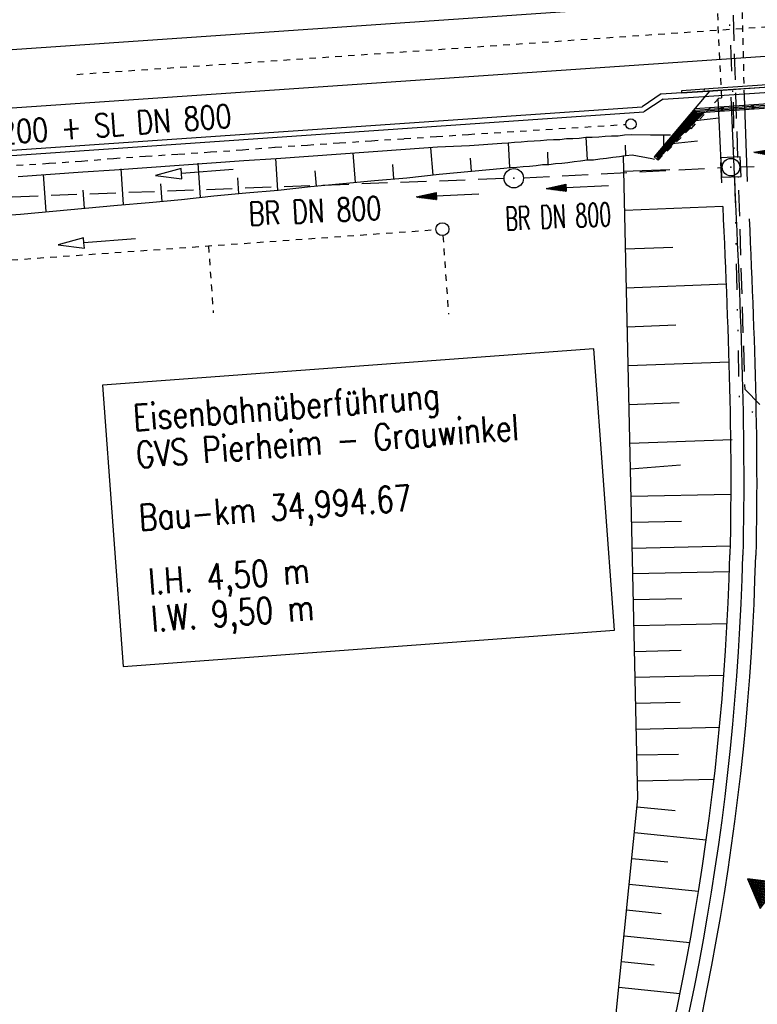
# Model space of a CAD drawing. Extents: x 0 to 1135, y 0 to 420.
# Tile 3 of 84: x 91 to 148, y 76 to 152. Entities that reach past the tile are written whole.
import ezdxf
from ezdxf.enums import TextEntityAlignment as Align

# ---------------------------------------------------------------- set-up
doc = ezdxf.new("R2010")
doc.units = 0
doc.header["$LTSCALE"] = 2
doc.header["$MEASUREMENT"] = 0
for name, pattern in [('ACAD_ISO02W100', [0.5, 0.25, -0.25]), ('ACAD_ISO03W100', [0.5, 0.25, -0.25]), ('ACAD_ISO10W100W', [0.5, 0.25, -0.25]), ('AUSGEZOGEN', [0]), ('GESTRICH-X2', [1.5, 1, -0.5]), ('GETRENNTX3', [3.25, 1, -0.75, 0, -0.75, 0, -0.75])]:
    doc.linetypes.add(name, pattern=pattern)
doc.layers.get('0').update_dxf_attribs({"color": 8, "linetype": 'AUSGEZOGEN'})
for name, color, linetype in [('Bahnachse', 7, 'CONTINUOUS'), ('Boeschung', 15, 'CONTINUOUS'), ('Dränageleitungen', 15, 'CONTINUOUS'), ('FBRTOP', 8, 'AUSGEZOGEN'), ('Gleisachse', 7, 'CONTINUOUS'), ('Ingenieurbauwerke', 15, 'CONTINUOUS'), ('Kabelanlagen', 15, 'CONTINUOUS'), ('KANAL', 200, 'GESTRICH-X2'), ('PFEIL', 200, 'CONTINUOUS'), ('SCHRIFT', 8, 'AUSGEZOGEN'), ('SCHSYMBOL', 200, 'AUSGEZOGEN'), ('Strassen', 15, 'CONTINUOUS'), ('STROMLTG', 8, 'AUSGEZOGEN'), ('Telekom', 8, 'GETRENNTX3'), ('TEXTO', 200, 'CONTINUOUS'), ('Tiefenentwässerung_und_Sammelle', 15, 'CONTINUOUS')]:
    doc.layers.add(name, color=color, linetype=linetype)
doc.styles.add('ROMANS', font='romans.shx', dxfattribs={"width": 0.8})

# ---------------------------------------------------------------- blocks, each defined once
blk = doc.blocks.new('20')
blk.add_lwpolyline([(-0.7540238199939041, -0.7510624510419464), (0.7541923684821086, -0.7510624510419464), (0.7541923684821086, 0.7497802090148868), (-0.7540238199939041, 0.7497802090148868)], close=True)
blk.add_circle((0, 0), 0.6755038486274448)
blk.add_point((0, 0))
blk = doc.blocks.new('GST')
at = {"color": 0}
blk.add_circle((0, 0), 0.75, dxfattribs=at)
blk.add_point((0, 0), dxfattribs=at)
blk = doc.blocks.new('10')
blk.add_blockref('GST', (0, 0))
blk = doc.blocks.new('PFEIL2')
at = {"color": 0}
for p, q in [((0.8796887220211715, 0.0024565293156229), (-2.401395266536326, -0.0115320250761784)), ((0.8808543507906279, -0.2709205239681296), (0.8785230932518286, 0.2758335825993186)), ((0.8785230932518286, 0.2758335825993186), (2.42908935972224, 0.0090619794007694)), ((0.9110887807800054, 0.2702307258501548), (0.878570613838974, 0.2646884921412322)), ((0.9651190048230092, 0.2609349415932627), (0.8786494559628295, 0.2461975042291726)), ((1.019149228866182, 0.2516391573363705), (0.8787282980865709, 0.2277065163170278)), ((1.073179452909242, 0.24234337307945), (0.8788071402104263, 0.2092155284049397)), ((1.127209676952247, 0.2330475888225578), (0.8788859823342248, 0.1907245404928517)), ((1.18123990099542, 0.2237518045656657), (0.8789648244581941, 0.1722335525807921)), ((1.235270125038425, 0.2144560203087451), (0.8790436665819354, 0.1537425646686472)), ((1.289300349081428, 0.2051602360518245), (0.8791225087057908, 0.1352515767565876)), ((1.34333057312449, 0.195864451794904), (0.8792013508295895, 0.1167605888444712)), ((1.397360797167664, 0.1865686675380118), (0.8792801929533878, 0.0982696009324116)), ((1.451391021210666, 0.1772728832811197), (0.8793590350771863, 0.0797786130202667)), ((1.505421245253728, 0.1679770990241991), (0.8794378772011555, 0.0612876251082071)), ((1.559451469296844, 0.1586813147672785), (0.8795167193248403, 0.0427966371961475)), ((1.613481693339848, 0.1493855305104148), (0.8795955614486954, 0.024305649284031)), ((1.66751191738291, 0.140089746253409), (0.8796744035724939, 0.005814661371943)), ((1.721542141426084, 0.1307939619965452), (0.8797532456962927, -0.0126763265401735)), ((1.775572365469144, 0.1214981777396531), (0.8798320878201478, -0.0311673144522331)), ((1.82960258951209, 0.1122023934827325), (0.8799109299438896, -0.0496583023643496)), ((1.883632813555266, 0.1029066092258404), (0.8799897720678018, -0.0681492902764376)), ((1.937663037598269, 0.0936108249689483), (0.8800686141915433, -0.08664027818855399)), ((1.991693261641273, 0.0843150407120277), (0.8801474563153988, -0.105131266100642)), ((2.045723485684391, 0.0750192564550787), (0.8802262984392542, -0.1236222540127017)), ((2.099753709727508, 0.0657234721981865), (0.8803051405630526, -0.1421132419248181)), ((2.153783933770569, 0.056427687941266), (0.8803839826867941, -0.1606042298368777)), ((2.207814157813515, 0.0471319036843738), (0.8804628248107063, -0.1790952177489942)), ((2.26184438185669, 0.0378361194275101), (0.8805416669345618, -0.1975862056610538)), ((2.315874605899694, 0.0285403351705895), (0.8806205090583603, -0.2160771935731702)), ((2.36990482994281, 0.0192445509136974), (0.8806993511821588, -0.2345681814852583)), ((2.423935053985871, 0.009948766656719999), (0.8807781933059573, -0.2530591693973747)), ((2.42908935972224, 0.0090619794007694), (0.8808543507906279, -0.2709205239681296))]:
    blk.add_line(p, q, dxfattribs=at)
blk = doc.blocks.new('RPFEIL')
at = {"color": 0}
for p, q in [((-0.001748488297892, -0.0004267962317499), (-1.25174848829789, -2.165490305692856)), ((-0.3517484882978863, -2.165490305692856), (-0.3517484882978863, -0.6066445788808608)), ((-0.251748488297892, -2.165490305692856), (-0.251748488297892, -0.4334394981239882)), ((-0.1517484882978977, -2.165490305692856), (-0.1517484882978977, -0.2602344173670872)), ((-0.0517484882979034, -2.165490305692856), (-0.0517484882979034, -0.0870293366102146)), ((1.248251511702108, -2.165490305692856), (-0.001748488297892, -0.0004267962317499)), ((0.0482515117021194, -2.165490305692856), (0.0482515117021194, -0.0870293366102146)), ((0.1482515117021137, -2.165490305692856), (0.1482515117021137, -0.2602344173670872)), ((0.248251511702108, -2.165490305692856), (0.248251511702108, -0.4334394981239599)), ((0.3482515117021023, -2.165490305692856), (0.3482515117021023, -0.6066445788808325)), ((-0.8517484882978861, -2.165490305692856), (-0.8517484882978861, -1.472669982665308)), ((-0.7517484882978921, -2.165490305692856), (-0.7517484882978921, -1.299464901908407)), ((-0.6517484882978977, -2.165490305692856), (-0.6517484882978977, -1.126259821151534)), ((-0.5517484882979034, -2.165490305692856), (-0.5517484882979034, -0.9530547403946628)), ((-0.4517484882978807, -2.165490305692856), (-0.4517484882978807, -0.7798496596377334)), ((0.4482515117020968, -2.165490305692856), (0.4482515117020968, -0.7798496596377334)), ((0.5482515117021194, -2.165490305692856), (0.5482515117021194, -0.9530547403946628)), ((0.6482515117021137, -2.165490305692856), (0.6482515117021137, -1.126259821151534)), ((0.7482515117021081, -2.165490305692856), (0.7482515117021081, -1.299464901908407)), ((0.8482515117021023, -2.165490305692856), (0.8482515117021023, -1.47266998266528)), ((-1.25174848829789, -2.165490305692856), (1.248251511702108, -2.165490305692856)), ((-1.151748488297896, -2.165490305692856), (-1.151748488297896, -1.992285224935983)), ((-1.051748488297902, -2.165490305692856), (-1.051748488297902, -1.81908014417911)), ((-0.9517484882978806, -2.165490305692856), (-0.9517484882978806, -1.645875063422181)), ((0.9482515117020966, -2.165490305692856), (0.9482515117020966, -1.645875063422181)), ((1.048251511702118, -2.165490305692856), (1.048251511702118, -1.819080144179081)), ((1.148251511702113, -2.165490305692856), (1.148251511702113, -1.992285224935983))]:
    blk.add_line(p, q, dxfattribs=at)

msp = doc.modelspace()

# ---------------------------------------------------------------- linework, layer by layer
at = {"layer": 'Bahnachse', "linetype": 'ACAD_ISO10W100W'}
msp.add_lwpolyline([(95.08363637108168, 147.7584312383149), (153.1369139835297, 151.7636363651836)], dxfattribs=at)
at = {"layer": 'Boeschung', "linetype": 'Continuous'}
for points in [[(90.54627706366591, 139.8708478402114), (93.04210925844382, 140.0464112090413), (95.53794142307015, 140.2219755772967), (97.98378549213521, 140.3960264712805), (100.4796176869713, 140.5715898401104), (102.9754498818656, 140.7471532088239), (105.4712820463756, 140.9227175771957), (107.9671142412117, 141.0982809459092), (110.4629470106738, 141.273825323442), (112.9587791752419, 141.4493896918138), (115.4546113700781, 141.6249530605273), (117.9504435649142, 141.8005164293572), (120.4462757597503, 141.9760797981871), (122.9421079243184, 142.1516441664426), (125.3895034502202, 142.2757081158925), (127.8853356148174, 142.4512724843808), (128.3850989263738, 142.4663936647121), (128.8833497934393, 142.5315019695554), (129.3831141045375, 142.5466231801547), (129.8813655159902, 142.6117134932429), (130.3811678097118, 142.6268358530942), (130.8809311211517, 142.641957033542), (131.3791819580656, 142.7070663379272), (131.8789462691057, 142.7221875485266), (132.378709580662, 142.7373087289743), (132.8770000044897, 142.8023992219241), (133.376763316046, 142.8175204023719), (133.876526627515, 142.8326415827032), (134.3747790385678, 142.8977319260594), (134.874542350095, 142.9128531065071), (135.3743446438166, 142.9279754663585), (135.872595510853, 142.9930837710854), (136.3723588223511, 143.0082049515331), (136.8721231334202, 143.0233261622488), (137.3703745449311, 143.0884164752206), (137.8701768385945, 143.1035388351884), (139.3709796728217, 143.0989332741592), (140.8718210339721, 143.0943108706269), (140.9217686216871, 143.0941575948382)], [(134.3747790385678, 142.8977319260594), (134.477690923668, 141.1500518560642)], [(140.372057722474, 143.0791896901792), (140.3763396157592, 142.2631358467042)], [(128.3850989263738, 142.4663936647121), (128.4925096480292, 140.5687680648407)], [(137.4687511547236, 141.4906628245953), (137.4445569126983, 142.2902958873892)], [(88.23808607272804, 136.7996447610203), (90.73391826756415, 136.9752081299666), (93.22823856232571, 137.2007406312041), (95.72255828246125, 137.4262921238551), (98.21687857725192, 137.651824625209), (100.6612487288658, 137.8758458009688), (103.1555684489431, 138.1013972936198), (105.6483768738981, 138.3768979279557), (108.1426965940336, 138.6024494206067), (110.6370168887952, 138.8279819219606), (113.1298247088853, 139.1035025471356), (115.6241450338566, 139.3290340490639), (118.06847820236, 139.5530541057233), (120.5627979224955, 139.7786055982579), (123.0556063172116, 140.0541072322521), (125.5499260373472, 140.2796587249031), (128.0442463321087, 140.505191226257), (128.5424977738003, 140.5702805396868), (129.0422620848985, 140.5854017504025), (129.5405509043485, 140.6505122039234), (130.0403142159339, 140.6656333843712), (130.5385666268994, 140.7307237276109), (131.0368174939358, 140.7958320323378), (131.5365818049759, 140.8109532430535), (132.0348711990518, 140.8760447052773), (132.5346345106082, 140.8911658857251), (132.9828982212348, 140.9547627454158), (133.4811496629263, 141.0198520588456), (133.9794394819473, 141.0849625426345), (134.477690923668, 141.1500518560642), (134.9774552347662, 141.16517306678), (135.4757066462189, 141.2302633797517), (135.9739574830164, 141.2953726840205), (136.472247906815, 141.3604631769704), (136.970498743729, 141.4255724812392), (137.4687511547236, 141.4906628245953), (137.9670020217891, 141.5557711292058), (139.4769158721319, 141.2512979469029), (139.6847281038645, 141.2093887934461)], [(116.4026763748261, 141.7036722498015), (116.5721736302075, 139.4077331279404)], [(122.3938689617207, 142.0850223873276), (122.5573539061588, 139.9890168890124)], [(131.4866316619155, 140.8094419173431), (131.4579011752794, 141.7590003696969)], [(104.4217672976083, 140.8909627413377), (104.6018864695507, 138.2451868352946)], [(110.4129978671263, 141.2723140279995), (110.5870297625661, 138.8264694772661)], [(119.5647827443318, 139.6983760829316), (119.4815273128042, 140.7963664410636)], [(125.5499260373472, 140.2796587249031), (125.4696949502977, 141.2776928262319)], [(92.49235782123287, 140.029777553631), (92.67852510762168, 137.1841081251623)], [(98.48203632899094, 140.4611357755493), (98.66518087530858, 137.7154026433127)], [(113.5796008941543, 139.1171112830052), (113.4933216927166, 140.3150389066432)], [(101.6592639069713, 137.9560753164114), (101.5684488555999, 139.3039483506)], [(107.5944576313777, 138.5358276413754), (107.5066669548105, 139.7837434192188)], [(95.67260813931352, 137.4247807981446), (95.58028121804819, 138.822621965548)]]:
    msp.add_lwpolyline(points, dxfattribs=at)
at = {"layer": 'Dränageleitungen', "linetype": 'ACAD_ISO03W100'}
for p, q in [((54.12661308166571, 130.8698767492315), (122.8104019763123, 135.7743901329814)), ((123.344743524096, 135.3112913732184), (123.7766375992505, 129.2629338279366)), ((105.2440772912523, 134.5200531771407), (105.6125999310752, 129.3591657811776))]:
    msp.add_line(p, q, dxfattribs=at)
at = {"layer": 'Dränageleitungen', "linetype": 'Continuous'}
msp.add_lwpolyline([(99.6166884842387, 135.0760298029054), (95.62962580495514, 134.7545749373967), (95.5974808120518, 135.1532810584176), (93.63609493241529, 134.5938469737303), (95.66177179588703, 134.3558687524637), (95.62962580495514, 134.7545749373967)], dxfattribs=at)
msp.add_circle((123.3091307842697, 135.8100214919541), 0.5000000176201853, dxfattribs=at)
at = {"layer": 'FBRTOP', "const_width": 0.5}
for points in [[(88.00927508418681, 187.5283629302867, -2.329752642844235e-07), (104.8390138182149, 188.9747523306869, -3.322446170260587e-07), (166.4394570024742, 194.2687661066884, -1.99545580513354e-06), (228.7098312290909, 199.620062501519, 1.697081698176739e-06), (290.980205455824, 204.971358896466, 7.911701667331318e-07), (321.6491723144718, 207.6070955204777, 1.267256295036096e-06), (340.7964161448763, 209.2526604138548, 2.42227213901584e-06), (353.2508030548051, 210.3231160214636, -6.630900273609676e-07), (365.7051899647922, 211.3935716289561, -7.427367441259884e-06), (378.1588949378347, 212.4637656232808, 1.112358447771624e-06), (390.6125999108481, 213.533959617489, 4.420002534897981e-05), (401.7742204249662, 214.494138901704, -4.573096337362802e-05), (412.9358409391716, 215.4543181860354, -0.0001563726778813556)], [(87.66558115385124, 191.5135581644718, -3.161427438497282e-07), (104.4965272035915, 192.9600485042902, -4.508490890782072e-07), (166.0969518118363, 198.2540754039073, -1.995456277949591e-06), (228.3673368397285, 203.6053727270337, 1.697082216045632e-06), (290.6377218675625, 208.9566700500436, 5.354030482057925e-07), (321.3067197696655, 211.5923935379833, 8.575827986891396e-07), (340.4539109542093, 213.2379697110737, 2.422267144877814e-06), (352.908281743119, 214.3084239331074, -6.630853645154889e-07), (365.3626525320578, 215.3788781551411, -7.42736599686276e-06), (377.8163897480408, 216.4490749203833, 1.11298509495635e-06), (390.2701269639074, 217.5192716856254, 4.419975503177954e-05), (401.4315668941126, 218.4794354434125, -4.549379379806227e-05), (412.593006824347, 219.4395992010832, -0.0001564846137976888)]]:
    msp.add_lwpolyline(points, format="xyb", dxfattribs=at)
at = {"layer": 'Gleisachse', "linetype": 'Continuous'}
for p, q in [((59.59849702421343, 147.5776148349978), (153.6944126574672, 154.0579177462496)), ((59.92167939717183, 143.0892131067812), (153.4783994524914, 149.5323820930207))]:
    msp.add_line(p, q, dxfattribs=at)
at = {"layer": 'Ingenieurbauwerke', "linetype": 'Continuous'}
for p, q in [((143.5381477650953, 146.5540379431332), (143.5335568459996, 146.6456602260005)), ((143.9215899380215, 146.4722356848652), (139.6532719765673, 141.3939225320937)), ((141.7974736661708, 146.3241008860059), (141.787462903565, 146.5238885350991)), ((143.5435676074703, 146.4458725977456), (143.5402380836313, 146.5123208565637)), ((142.8024251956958, 145.0008095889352), (139.8283321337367, 141.4623253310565)), ((142.6018158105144, 144.435747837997), (139.8829269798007, 141.2008977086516)), ((139.8944097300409, 141.1912464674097), (143.5571953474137, 144.8279003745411)), ((142.8615424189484, 144.8846409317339), (139.9201941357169, 141.3851154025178)), ((142.9895904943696, 144.7883159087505), (140.3285371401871, 141.6222766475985)), ((143.0867256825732, 144.7950900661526), (140.8810629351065, 142.1708605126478)), ((143.183860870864, 144.8018642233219), (141.4335887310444, 142.7194443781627)), ((143.280996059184, 144.8086383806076), (141.9861145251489, 143.26802824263)), ((142.4459751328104, 144.576716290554), (142.3791862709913, 144.637131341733)), ((142.601815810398, 144.4357478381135), (142.5350269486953, 144.4961628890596)), ((143.3781312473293, 144.8154125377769), (142.5386403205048, 143.8166121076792)), ((142.916101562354, 144.7831908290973), (142.6018158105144, 144.435747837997)), ((142.7347382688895, 144.9202777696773), (142.6679494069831, 144.9806928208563)), ((142.7476151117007, 144.935598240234), (142.6808262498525, 144.9960132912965)), ((142.8615424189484, 144.8846409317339), (142.8024251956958, 145.0008095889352)), ((142.9026848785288, 144.7683586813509), (142.8237900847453, 144.8397243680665)), ((142.9161015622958, 144.7831908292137), (142.8366669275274, 144.8550448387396)), ((142.9851838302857, 144.7880085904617), (142.9658274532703, 144.7666101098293)), ((143.4752664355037, 144.822186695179), (143.091166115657, 144.3651959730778)), ((139.8944097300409, 141.1912464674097), (139.6532719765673, 141.3939225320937))]:
    msp.add_line(p, q, dxfattribs=at)
at = {"layer": 'Ingenieurbauwerke', "linetype": 'ACAD_ISO03W100'}
for p, q in [((144.6626331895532, 145.9258588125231), (143.6770139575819, 144.8362564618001)), ((142.5184072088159, 143.5578545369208), (143.6804125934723, 144.8364934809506)), ((139.9594786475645, 141.1365561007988), (142.4548693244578, 143.6112580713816)), ((142.4548693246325, 143.611258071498), (141.9052283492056, 144.0732308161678)), ((142.4548693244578, 143.6112580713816), (142.5184072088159, 143.5578545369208)), ((139.9594786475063, 141.1365561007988), (139.8944097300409, 141.1912464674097))]:
    msp.add_line(p, q, dxfattribs=at)
for points in [[(144.2860225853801, 157.4384491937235), (144.8623825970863, 145.9358676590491)], [(144.6590178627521, 145.9218620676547), (144.8623825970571, 145.9358676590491)]]:
    msp.add_lwpolyline(points, dxfattribs=at)
at = {"layer": 'Ingenieurbauwerke', "linetype": 'Continuous'}
for points in [[(141.7874629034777, 146.5238885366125), (144.2082712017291, 146.6927144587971), (149.9051529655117, 147.0850548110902), (157.3074332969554, 147.5882811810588)], [(141.7974736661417, 146.3241008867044), (144.2220991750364, 146.4931930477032), (149.9188061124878, 146.8855213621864), (157.3174437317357, 147.3885000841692)], [(142.7894123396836, 145.1252056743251), (144.3095591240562, 145.231219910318), (150.0051633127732, 145.6234722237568), (155.7010128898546, 146.0106910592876), (156.3924937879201, 146.0570751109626)], [(142.8024251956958, 145.0008095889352), (144.3182015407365, 145.106519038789), (150.0136963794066, 145.498763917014), (156.4237440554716, 145.9345357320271)], [(142.8615424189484, 144.8846409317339), (144.3264981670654, 144.9868061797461), (150.0218883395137, 145.3790438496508), (156.3784443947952, 145.8111791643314)], [(142.9161015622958, 144.7831908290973), (144.333757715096, 144.8820574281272), (150.0290563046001, 145.2742887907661), (156.3364229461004, 145.7030800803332)], [(144.791175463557, 145.1791872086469), (144.8909565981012, 145.1860590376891)], [(144.7911754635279, 145.1791872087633), (144.7931775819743, 145.1392303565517)], [(144.8909565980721, 145.1860590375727), (144.9907377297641, 145.1929308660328)], [(144.9907377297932, 145.1929308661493), (144.9927398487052, 145.1529740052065)], [(147.1545782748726, 145.3419531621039), (147.2543594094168, 145.3488249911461)], [(147.1545782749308, 145.3419531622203), (147.1565803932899, 145.3019963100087)], [(147.1625867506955, 145.1821257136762), (147.164588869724, 145.1421688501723)], [(147.1645888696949, 145.1421688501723), (147.3641511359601, 145.1559125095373)], [(147.2226894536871, 145.2814899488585), (147.2398695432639, 145.2826731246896)], [(147.2226894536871, 145.2814899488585), (147.2234241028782, 145.2668283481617)], [(147.2236860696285, 145.2616001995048), (147.2251556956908, 145.2322704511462)], [(147.2253566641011, 145.2282596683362), (147.2261931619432, 145.2115654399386)], [(147.2261931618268, 145.211565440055), (147.2433732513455, 145.2127486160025)], [(147.2440082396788, 145.2829581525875), (147.2730375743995, 145.2849573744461)], [(147.2475119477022, 145.2130336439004), (147.2765412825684, 145.2150328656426)], [(147.2543594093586, 145.3488249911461), (147.3541405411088, 145.3556968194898)], [(147.2776469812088, 145.2852748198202), (147.2925362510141, 145.2863002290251)], [(147.2811506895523, 145.2153503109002), (147.2960399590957, 145.216375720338)], [(147.2925362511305, 145.2863002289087), (147.2932709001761, 145.2716386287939)], [(147.2935328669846, 145.2664104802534), (147.2950024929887, 145.237080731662)], [(147.2952034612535, 145.2330699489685), (147.2960399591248, 145.2163757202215)], [(147.3541405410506, 145.3556968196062), (147.3561426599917, 145.3157399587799)], [(147.3621490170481, 145.1958693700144), (147.3641511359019, 145.1559125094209)], [(142.4984370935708, 144.6984232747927), (142.5613473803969, 144.7761779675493)], [(142.4984370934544, 144.6984232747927), (142.5290631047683, 144.6726821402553)], [(142.5613473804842, 144.7761779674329), (142.6242576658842, 144.8539326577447)], [(142.5890960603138, 144.7071344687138), (142.5999278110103, 144.7205220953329)], [(142.5890960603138, 144.7071344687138), (142.6003338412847, 144.697689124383)], [(142.6025371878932, 144.7237471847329), (142.6208396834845, 144.7463683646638)], [(142.6043410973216, 144.6943210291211), (142.6268216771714, 144.6754261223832)], [(142.6195018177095, 144.5966684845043), (142.6515671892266, 144.5697175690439)], [(142.6237458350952, 144.749960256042), (142.6331332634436, 144.7615627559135)], [(142.624257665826, 144.8539326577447), (142.654883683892, 144.8281915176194)], [(142.6298958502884, 144.6728422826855), (142.6426915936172, 144.6620874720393)], [(142.6331332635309, 144.7615627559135), (142.6443710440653, 144.7521174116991)], [(142.6426915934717, 144.6620874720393), (142.6535233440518, 144.6754750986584)], [(142.648378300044, 144.74874931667), (142.670858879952, 144.7298544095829)], [(142.6515671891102, 144.5697175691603), (142.7773877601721, 144.7252269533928)], [(142.6561327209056, 144.678700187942), (142.6744352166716, 144.7013213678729)], [(142.6739330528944, 144.7272705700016), (142.6867287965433, 144.7165157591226)], [(142.6773413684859, 144.7049132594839), (142.6867287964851, 144.716515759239)], [(142.7467617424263, 144.7509680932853), (142.7773877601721, 144.7252269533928)], [(142.8967451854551, 144.7617923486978), (142.9658274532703, 144.7666101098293)], [(144.7991839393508, 145.0193597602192), (144.8011860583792, 144.9794028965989)], [(144.8011860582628, 144.9794028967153), (145.0007483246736, 144.9931465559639)], [(144.8592866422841, 145.1187239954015), (144.876466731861, 145.1199071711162)], [(144.8592866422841, 145.1187239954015), (144.8600212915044, 145.1040623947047)], [(144.8602832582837, 145.0988342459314), (144.8617528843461, 145.0695044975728)], [(144.8619538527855, 145.0654937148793), (144.8627903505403, 145.0487994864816)], [(144.8627903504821, 145.048799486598), (144.8799704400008, 145.0499826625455)], [(144.8806054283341, 145.1201921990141), (144.9096347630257, 145.1221914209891)], [(144.8841091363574, 145.0502676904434), (144.9131384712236, 145.0522669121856)], [(144.9142441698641, 145.1225088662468), (144.9291334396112, 145.1235342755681)], [(144.9177478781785, 145.0525843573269), (144.9326371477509, 145.053609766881)], [(144.9291334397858, 145.1235342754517), (144.9298680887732, 145.1088726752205)], [(144.9301300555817, 145.10364452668), (144.9315996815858, 145.074314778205)], [(144.9318006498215, 145.0703039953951), (144.93263714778, 145.0536097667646)], [(144.9987462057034, 145.0331034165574), (145.0007483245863, 144.9931465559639)], [(141.5931022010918, 143.6212837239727), (141.656012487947, 143.6990384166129)], [(141.5931022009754, 143.6212837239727), (141.6237282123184, 143.5955425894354)], [(141.6560124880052, 143.6990384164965), (141.7189227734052, 143.7767931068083)], [(141.6837611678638, 143.6299949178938), (141.6945929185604, 143.6433825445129)], [(141.6837611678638, 143.6299949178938), (141.6949989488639, 143.6205495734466)], [(141.6972022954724, 143.6466076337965), (141.7155047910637, 143.6692288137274)], [(141.6990062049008, 143.6171814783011), (141.7214867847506, 143.5982865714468)], [(141.7184109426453, 143.672820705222), (141.7277983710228, 143.6844232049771)], [(141.7189227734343, 143.7767931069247), (141.749548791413, 143.751051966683)], [(141.7277983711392, 143.6844232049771), (141.7390361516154, 143.6749778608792)], [(141.7430434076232, 143.6716097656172), (141.765523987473, 143.6527148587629)], [(141.7462322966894, 143.4925780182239), (141.8720528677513, 143.6480874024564)], [(141.7507978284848, 143.601560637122), (141.7691003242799, 143.6241818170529)], [(141.7685981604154, 143.6501310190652), (141.7813939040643, 143.6393762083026)], [(141.772006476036, 143.6277737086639), (141.7813939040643, 143.6393762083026)], [(141.8414268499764, 143.6738285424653), (141.8720528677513, 143.6480874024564)], [(141.7141669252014, 143.5195289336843), (141.7462322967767, 143.4925780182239)], [(141.7245609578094, 143.595702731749), (141.7373567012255, 143.5849479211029)], [(141.7373567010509, 143.5849479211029), (141.748188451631, 143.5983355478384)], [(140.6912901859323, 142.5483355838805), (140.7542004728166, 142.6260902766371)], [(140.6912901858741, 142.5483355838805), (140.7219161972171, 142.5225944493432)], [(140.7542004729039, 142.6260902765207), (140.817110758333, 142.7038449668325)], [(140.7819491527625, 142.5570467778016), (140.7927809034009, 142.5704344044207)], [(140.7819491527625, 142.5570467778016), (140.7931869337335, 142.5476014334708)], [(140.7953902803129, 142.5736594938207), (140.8136927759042, 142.5962806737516)], [(140.7971941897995, 142.5442333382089), (140.8196747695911, 142.525338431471)], [(140.8123549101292, 142.4465807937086), (140.8444202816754, 142.4196298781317)], [(140.8165989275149, 142.5998725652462), (140.8259863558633, 142.6114750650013)], [(140.8171107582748, 142.7038449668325), (140.8477367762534, 142.6781038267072)], [(140.8227489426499, 142.5227545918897), (140.835544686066, 142.5119997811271)], [(140.8259863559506, 142.6114750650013), (140.8372241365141, 142.602029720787)], [(140.8355446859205, 142.5119997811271), (140.8463764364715, 142.5253874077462)], [(140.8412313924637, 142.5986616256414), (140.8637119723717, 142.5797667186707)], [(140.844420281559, 142.4196298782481), (140.9702408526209, 142.5751392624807)], [(140.8489858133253, 142.5286124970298), (140.8672883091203, 142.5512336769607)], [(140.8667861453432, 142.5771828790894), (140.8795818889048, 142.5664280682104)], [(140.8701944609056, 142.5548255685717), (140.8795818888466, 142.5664280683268)], [(140.9396148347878, 142.6008804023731), (140.9702408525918, 142.5751392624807)], [(139.7894781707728, 141.4753874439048), (139.8523884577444, 141.5531421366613)], [(139.7894781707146, 141.4753874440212), (139.8201041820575, 141.4496463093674)], [(139.8201041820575, 141.4496463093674), (139.9426082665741, 141.3466817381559)], [(139.8283321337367, 141.4623253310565), (139.9201941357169, 141.3851154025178)], [(139.8523884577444, 141.5531421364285), (139.9152987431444, 141.6308968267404)], [(139.880137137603, 141.4840986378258), (139.8909688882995, 141.4974862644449)], [(139.880137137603, 141.4840986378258), (139.8913749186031, 141.4746532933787)], [(139.8935782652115, 141.5007113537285), (139.9118807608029, 141.5233325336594)], [(139.8953821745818, 141.4712851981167), (139.9178627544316, 141.4523902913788)], [(139.9147869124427, 141.5269244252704), (139.9241743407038, 141.5385269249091)], [(139.9152987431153, 141.6308968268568), (139.9459247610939, 141.605155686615)], [(139.9179017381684, 141.4980782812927), (139.9403823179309, 141.4791833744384)], [(139.9199644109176, 141.4776791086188), (139.9382669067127, 141.5003002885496)], [(139.9209369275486, 141.4498064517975), (139.9337326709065, 141.4390516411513)], [(139.9241743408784, 141.5385269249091), (139.9354121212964, 141.5290815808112)], [(139.9337326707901, 141.4390516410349), (139.9445644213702, 141.4524392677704)], [(139.9394193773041, 141.5257134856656), (139.9618999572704, 141.5068185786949)], [(139.9426082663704, 141.3466817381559), (140.0684288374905, 141.5021911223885)], [(139.9471737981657, 141.455664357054), (139.965476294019, 141.4782855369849)], [(139.9649741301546, 141.5042347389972), (139.9777698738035, 141.4934799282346)], [(139.968382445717, 141.4818774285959), (139.9777698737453, 141.4934799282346)], [(140.0378028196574, 141.5279322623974), (140.0684288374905, 141.5021911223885)]]:
    msp.add_lwpolyline(points, dxfattribs=at)
at = {"layer": 'Ingenieurbauwerke'}
msp.add_lwpolyline([(98.66462755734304, 102.0592508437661), (136.5967239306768, 104.8534969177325), (134.9973638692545, 126.5649276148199), (97.06526749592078, 123.7706815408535)], close=True, dxfattribs=at)
at = {"layer": 'Kabelanlagen', "linetype": 'Continuous'}
for p, q in [((140.2097200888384, 146.2437886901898), (158.8855335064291, 147.4688650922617)), ((140.3428524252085, 145.8516620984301), (158.8047661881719, 147.0627073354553)), ((140.2097200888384, 146.2437886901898), (138.7367022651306, 145.2594362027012)), ((60.14497512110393, 139.8468931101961), (138.7367022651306, 145.2594362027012)), ((140.3428524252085, 145.8516620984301), (138.8704149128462, 144.8676974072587)), ((60.17245767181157, 139.4478383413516), (138.8704149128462, 144.8676974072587))]:
    msp.add_line(p, q, dxfattribs=at)
at = {"layer": 'KANAL'}
for p, q in [((153.3873614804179, 140.7212070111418), (146.2642630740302, 140.6071074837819)), ((129.5697970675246, 139.7801751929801), (144.9142169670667, 140.5619185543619)), ((128.0712945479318, 139.7139294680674), (53.07588920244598, 136.9035907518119))]:
    msp.add_line(p, q, dxfattribs=at)
at = {"layer": 'Strassen', "linetype": 'ACAD_ISO02W100'}
msp.add_line((146.3146402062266, 157.5356941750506), (146.6051725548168, 146.0968065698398), dxfattribs=at)
at = {"layer": 'Strassen', "linetype": 'Continuous'}
for p, q in [((146.6051725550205, 146.0968065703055), (146.8386650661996, 139.4871198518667)), ((142.8593869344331, 144.2081083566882), (144.6500689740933, 144.4012268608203)), ((141.0457068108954, 142.4274715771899), (143.0061683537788, 142.6389001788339)), ((144.8733062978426, 139.3832162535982), (144.8030844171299, 140.9629277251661)), ((137.3154637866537, 140.2811543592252), (140.8774150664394, 140.419439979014)), ((137.3827325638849, 137.2815059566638), (144.9539920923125, 137.5754449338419)), ((137.4500013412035, 134.2818575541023), (141.1101776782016, 134.4239565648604)), ((137.4681575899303, 131.2803024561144), (145.2113085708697, 131.580914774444)), ((137.5845388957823, 128.2825607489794), (141.3429402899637, 128.4284731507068)), ((137.6518076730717, 125.282912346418), (145.4440987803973, 125.5854324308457)), ((137.7190764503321, 122.2832639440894), (141.575702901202, 122.4329897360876)), ((137.7863452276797, 119.2836155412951), (145.6768613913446, 119.5899490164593)), ((137.8303376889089, 117.3219043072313), (141.7008991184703, 117.6172662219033)), ((137.8780504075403, 115.1942994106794), (145.570721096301, 115.3668131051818)), ((137.9228831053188, 113.1951203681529), (141.7692184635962, 113.2813765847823)), ((137.9677158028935, 111.1959413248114), (145.5188729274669, 111.3652804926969)), ((138.0118691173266, 109.227057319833), (145.4640805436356, 109.3941771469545)), ((138.0567023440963, 107.2278546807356), (141.7828080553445, 107.3114146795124)), ((138.1015355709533, 105.2286520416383), (145.2928503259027, 105.3899208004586)), ((138.1463687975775, 103.2294494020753), (141.7420261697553, 103.3100840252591)), ((138.1912020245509, 101.2302467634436), (145.0389011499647, 101.3838118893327)), ((138.2360352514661, 99.23104412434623), (141.6598848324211, 99.30782586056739)), ((138.2808684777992, 97.23184148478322), (144.7017921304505, 97.37583366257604)), ((138.3257017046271, 95.23263884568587), (141.5361635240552, 95.30463524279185)), ((138.3705349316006, 93.23343620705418), (144.2809726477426, 93.36598232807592)), ((138.3359873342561, 91.23734836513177), (141.2769271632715, 90.93971852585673)), ((138.1346410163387, 89.24780548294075), (143.683436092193, 88.68625518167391)), ((137.9332946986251, 87.25826260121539), (140.7076922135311, 86.97748722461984)), ((137.7319483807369, 85.26871971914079), (143.0875892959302, 84.72671644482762)), ((137.5306020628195, 83.27917683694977), (140.2084225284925, 83.00817527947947)), ((137.329255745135, 81.28963395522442), (142.4096993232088, 80.77548110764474)), ((137.1279094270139, 79.30009107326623), (139.6681312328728, 79.0430148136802)), ((136.9265631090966, 77.31054819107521), (141.6494152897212, 76.83258451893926))]:
    msp.add_line(p, q, dxfattribs=at)
for points in [[(144.5837864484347, 145.8962549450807), (144.8030844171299, 140.9629277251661)], [(145.5805907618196, 145.9903795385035), (145.8719470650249, 139.4360118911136)], [(124.8001235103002, 31.96063422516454), (130.0669333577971, 44.80543392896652), (135.9970229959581, 68.12557806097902), (138.4009116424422, 91.87887832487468), (137.2884305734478, 141.4866190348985)], [(145.872241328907, 139.4360249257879), (145.9972708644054, 136.6134318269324), (146.0383961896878, 135.6783985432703), (146.0790559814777, 134.7439697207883), (146.1191050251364, 133.8101409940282), (146.1583981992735, 132.8769052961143), (146.1967907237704, 131.944257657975), (146.2341381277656, 131.0121931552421), (146.2702961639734, 130.0807073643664), (146.3051209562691, 129.1497959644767), (146.3384687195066, 128.2194560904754), (146.3701960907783, 127.2896849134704), (146.4001599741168, 126.3604805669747), (146.4282174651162, 125.4318419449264), (146.454225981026, 124.5037690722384), (146.4780431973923, 123.5762625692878), (146.4995271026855, 122.6493242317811), (146.518535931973, 121.7229570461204), (146.534928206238, 120.7971649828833), (146.5485627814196, 119.8719532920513), (146.5592987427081, 118.9473285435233), (146.5669955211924, 118.0232985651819), (146.5715128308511, 117.09987265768), (146.5727107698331, 116.1770614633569), (146.5704496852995, 115.2548773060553), (146.564590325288, 114.3333340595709), (146.5549937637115, 113.4124472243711), (146.5415214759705, 112.4922341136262), (146.5240352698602, 111.5727136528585), (146.5021766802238, 110.6445343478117)], [(144.9541598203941, 137.564545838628), (144.9982435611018, 136.5693353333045), (145.0393517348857, 135.6346922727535), (145.079987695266, 134.7008099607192), (145.1200066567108, 133.7676838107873), (145.1592636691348, 132.8353065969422), (145.1976144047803, 131.9036737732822), (145.2349148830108, 130.9727802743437), (145.2710213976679, 130.0426215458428), (145.3057907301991, 129.1131934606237), (145.3390797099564, 128.1844932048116), (145.3707457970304, 127.2565178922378), (145.4006467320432, 126.3292655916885), (145.428640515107, 125.4027354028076), (145.4545855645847, 124.4769272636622), (145.478340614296, 123.5518417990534), (145.4997647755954, 122.6274809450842), (145.5187175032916, 121.7038475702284), (145.5350586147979, 120.7809456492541), (145.5486482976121, 119.8587805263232), (145.5593470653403, 118.9373586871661), (145.567015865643, 118.016687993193), (145.5715159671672, 117.0967776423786), (145.5727091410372, 116.17763832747), (145.5704574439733, 115.2592823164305), (145.5646234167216, 114.3417233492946), (145.5550699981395, 113.4249769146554), (145.5416606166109, 112.5090602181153), (145.5242590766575, 111.5939920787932), (145.5024538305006, 110.6680777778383)], [(146.9989959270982, 136.5961915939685), (147.0374406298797, 135.7221046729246), (147.0781242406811, 134.7871296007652), (147.1182034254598, 133.8525980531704), (147.1575327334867, 132.9185038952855), (147.1959670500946, 131.9848414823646), (147.2333613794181, 131.0516060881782), (147.2695709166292, 130.1187930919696), (147.3044512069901, 129.1863984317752), (147.337857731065, 128.2544190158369), (147.3696463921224, 127.3228519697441), (147.399673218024, 126.3916955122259), (147.4277944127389, 125.4609484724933), (147.4538663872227, 124.5306108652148), (147.4777457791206, 123.6006832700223), (147.4992894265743, 122.6711675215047), (147.5183543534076, 121.742066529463), (147.5347978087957, 120.8133842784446), (147.5484772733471, 119.8851260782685), (147.5592504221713, 118.9572984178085), (147.5669751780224, 118.0299091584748), (147.5715096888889, 117.1029676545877), (147.5727123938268, 116.176484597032), (147.5704419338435, 115.2504723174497), (147.5645572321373, 114.3249447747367), (147.5549175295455, 113.3999175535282), (147.5413823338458, 112.475408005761), (147.5238114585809, 111.5514352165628), (147.5018995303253, 110.6209909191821)]]:
    msp.add_lwpolyline(points, dxfattribs=at)
for radius, start in [(195.0000068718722, 341.0797013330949), (196.0000069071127, 341.0561054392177), (197.000006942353, 341.0924615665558), (203.0000071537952, 341.0496854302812), (204.0000071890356, 341.0261407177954), (205.0000072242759, 341.0450889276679)]:
    msp.add_arc((-49.43320980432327, 115.7225942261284), radius, start, 358.5181419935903, dxfattribs=at)
at = {"layer": 'STROMLTG', "linetype": 'GESTRICH-X2', "flags": 128}
for points in [[(146.1194535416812, 141.341590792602), (145.5823219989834, 158.5264570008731), (144.3215240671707, 189.1225777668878), (142.795307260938, 221.8412036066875), (141.3310027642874, 227.3497124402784), (140.0069455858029, 234.8952862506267), (140.1966778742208, 250.4463778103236), (141.6397101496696, 269.0402864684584), (143.7952581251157, 282.9629567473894), (147.5028969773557, 299.7616168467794), (154.9101224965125, 328.35433017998), (170.0315591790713, 338.099927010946), (170.1982713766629, 365.6074750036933), (170.3350968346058, 390.3856173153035), (172.7733313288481, 394.13224658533), (175.964089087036, 396.8076666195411), (178.9306787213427, 396.9410654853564), (180.8807861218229, 395.8237378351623), (186.6012506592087, 389.2120355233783), (193.2282866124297, 379.7026353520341), (198.5048924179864, 375.6523081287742), (201.8808030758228, 372.8332244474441), (204.9813423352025, 372.0285862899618), (215.7402902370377, 371.1691898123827), (216.0702480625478, 382.0573245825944), (218.6924501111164, 415)], [(124.9176968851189, 5.000000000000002), (127.4383910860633, 9.782647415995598), (135.2365791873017, 24.9408582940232), (143.7447383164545, 47.03227152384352), (149.2547834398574, 63.30275123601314), (153.0394638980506, 79.18815941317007), (154.929190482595, 94.13660527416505), (155.5650281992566, 114.2990825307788), (146.6791269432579, 123.4355254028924), (146.1666255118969, 139.8323813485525)]]:
    msp.add_lwpolyline(points, dxfattribs=at)
at = {"layer": 'Telekom'}
msp.add_lwpolyline([(141.81910316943, 219.8904057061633), (142.509890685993, 216.9431154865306), (145.7455778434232, 145.604698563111), (145.8331062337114, 141.34635372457)], dxfattribs=at)
at = {"layer": 'Telekom', "flags": 128}
msp.add_lwpolyline([(145.8641218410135, 139.8374130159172), (146.2154917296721, 122.7429120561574), (155.9250212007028, 112.9839170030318), (155.8862452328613, 95.74378416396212), (153.0160985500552, 74.09817450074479), (148.2553632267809, 54.34102483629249), (141.5658547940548, 35.47245048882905), (133.2011929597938, 16.98039753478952), (126.5575072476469, 5.000000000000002)], dxfattribs=at)
at = {"layer": 'Tiefenentwässerung_und_Sammelle', "linetype": 'ACAD_ISO03W100'}
msp.add_lwpolyline([(90.43170490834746, 140.7364964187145), (92.95844286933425, 140.8965080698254), (95.43540355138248, 141.0612445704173), (97.91714233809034, 141.275800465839), (100.3941057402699, 141.4405758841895), (102.9208399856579, 141.6005487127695), (105.3978042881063, 141.7653230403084), (107.8747685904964, 141.9300973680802), (110.4062674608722, 142.139853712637), (112.8832317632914, 142.3046280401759), (115.3601960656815, 142.4694023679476), (117.8371603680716, 142.6341766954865), (120.3638982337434, 142.7941873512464), (122.840867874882, 142.9589229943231), (125.3178222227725, 143.123698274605), (137.4688583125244, 143.8931865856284)], dxfattribs=at)
at = {"layer": 'Tiefenentwässerung_und_Sammelle', "linetype": 'Continuous'}
msp.add_lwpolyline([(107.1488501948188, 140.4216649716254), (103.1617875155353, 140.1002101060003), (103.1296425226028, 140.4989162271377), (101.1682566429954, 139.9394821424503), (103.193933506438, 139.7015039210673), (103.1617875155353, 140.1002101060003)], dxfattribs=at)
msp.add_circle((137.8680586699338, 143.9184667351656), 0.4000000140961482, dxfattribs=at)

# ---------------------------------------------------------------- block references
at = {"layer": 'PFEIL'}
for p, rotation in [((149.776100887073, 141.7392006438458), 179.6544365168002), ((133.7417733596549, 139.0534914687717), 182.4643735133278), ((123.7143642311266, 138.4130126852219), 182.6063522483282)]:
    msp.add_blockref('PFEIL2', p, dxfattribs=dict(at, rotation=rotation))
at = {"layer": 'SCHRIFT', "rotation": 173.0533756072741}
msp.add_blockref('RPFEIL', (147.8404561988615, 83.37513624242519), dxfattribs=at)
at = {"layer": 'SCHSYMBOL'}
for name, p, rotation in [('20', (145.5894039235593, 140.596532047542), 272.3512706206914), ('10', (128.8207685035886, 139.7420148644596), 4.911952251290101)]:
    msp.add_blockref(name, p, dxfattribs=dict(at, rotation=rotation))

# ---------------------------------------------------------------- texts
at = {"layer": 'Ingenieurbauwerke', "linetype": 'Continuous', "style": 'ROMANS', "width": 0.8}
for s, rotation, oblique, p in [('Eisenbahnüberführung', 4.213051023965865, 359.9999995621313, (99.50482829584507, 120.2555478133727)), ('GVS Pierheim - Grauwinkel', 4.213051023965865, 359.9999995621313, (99.71640857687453, 117.3833302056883)), ('Bau-km 34,994.67', 4.213051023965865, 359.9999995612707, (99.93771979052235, 112.5465126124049)), ('l.H. 4,50 m', 4.213054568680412, 3.104623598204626e-06, (100.6636529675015, 107.6088482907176)), ('l.W. 9,50 m', 4.213051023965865, 359.9999995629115, (100.8752332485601, 104.7366306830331))]:
    msp.add_text(s, height=2, rotation=rotation, dxfattribs=dict(at, oblique=oblique)).set_placement(p)
at = {"layer": 'TEXTO', "style": 'ROMANS'}
for rotation, width, p in [(2.606352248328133, 0.75, (113.5124251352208, 136.3246738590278)), (2.46437351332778, 0.6, (132.286444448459, 135.8916954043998))]:
    msp.add_text('BR DN 800', height=1.8, rotation=rotation, dxfattribs=dict(at, width=width)).set_placement(p, align=Align.CENTER)
at = {"layer": 'Tiefenentwässerung_und_Sammelle', "linetype": 'Continuous', "style": 'ROMANS', "oblique": 359.999999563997, "width": 0.8}
msp.add_text('TSR DN 200 + SL DN 800', height=1.8, rotation=4.213051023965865, dxfattribs=at).set_placement((81.1054891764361, 141.7566808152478))

doc.saveas('drawing.dxf')
